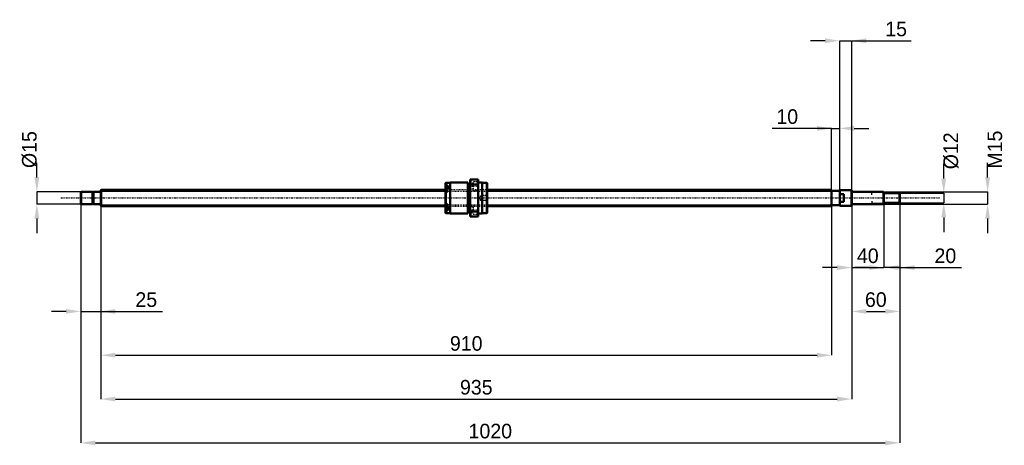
# Model space of a CAD drawing. Header units: millimetres. Extents: x -101 to 1125, y -308 to 222.
import ezdxf

# ---------------------------------------------------------------- set-up
doc = ezdxf.new("R2010")
doc.units = ezdxf.units.MM
doc.linetypes.add('Center', pattern=[1.5, 0.45, -0.5, 0.05, -0.5])
doc.linetypes.add('Dashed', pattern=[2, 1, -1])
for name, color, linetype, lineweight in [('2d ConnectionPoints', 7, 'Continuous', 50), ('AM_0', 7, 'Continuous', 50), ('AM_4', 3, 'Continuous', 25), ('AM_5', 3, 'Continuous', 25), ('AM_7', 7, 'Center', 25), ('AM_9', 6, 'Dashed', 25)]:
    doc.layers.add(name, color=color, linetype=linetype, lineweight=lineweight)
doc.dimstyles.new('ISO-25', dxfattribs={"dimtxt": 2.5, "dimasz": 2.5, "dimexe": 1.25, "dimexo": 0.625, "dimtad": 1, "dimtxsty": 'Standard', "dimcen": 2.5, "dimadec": 0, "dimazin": 0, "dimtfac": 1, "dimtmove": 0, "dimatfit": 3, "dimfxl": 0, "dimarcsym": 0})

# ---------------------------------------------------------------- blocks, each defined once
blk = doc.blocks.new('1_BNK_2020_3_6G0_1020LC5Y0_Nut_0_in_BNK2020_3_6G0_1020LC5Y_4810__0')
at = {"layer": 'AM_0'}
for p, q in [((429.5, 19), (429, 18.5)), ((429, 18.5), (429, -10.6)), ((429, 15.2), (429.5, 15.5)), ((432, 13.7), (429.3, 13.7)), ((435, 19), (429.5, 19)), ((429.5, 19), (429.5, 15.5)), ((432, 15.5), (429.5, 15.5)), ((432, 15.5), (432, 10.9)), ((457, 19.5), (435, 19.5)), ((435, 19.5), (435, -19.5)), ((457, 19.5), (457, -19.5)), ((460, 17.6), (457, 17.6)), ((460, 23), (460, -23)), ((470, 23), (460, 23)), ((460, 15.6), (460.5, 16.7)), ((460.5, 23), (460.5, 16.7)), ((460.5, 16.7), (469.5, 16.7)), ((469.5, 23), (469.5, 16.7)), ((469.5, 16.7), (470, 15.6)), ((470, 23), (470, -23)), ((475, 19.5), (470, 19.5)), ((475, 19.5), (475, -19.5)), ((480.5, 19), (475, 19)), ((481, 18.5), (480.5, 19)), ((480.5, 19), (480.5, -19)), ((481, 18.5), (481, -18.5)), ((429.5, 10.9), (429, 10.6)), ((432, 10.9), (429.5, 10.9)), ((429.5, 10.9), (429.5, -10.9)), ((429, -10.6), (429, -18.5)), ((429, -10.6), (429.5, -10.9)), ((432, -10.9), (429.5, -10.9)), ((432, -10.9), (432, -15.5)), ((429.5, -15.5), (429, -15.2)), ((429, -18.5), (429.5, -19)), ((429.3, -13.7), (432, -13.7)), ((432, -15.5), (429.5, -15.5)), ((429.5, -15.5), (429.5, -19)), ((429.5, -19), (435, -19)), ((435, -19.5), (457, -19.5)), ((457, -17.6), (460, -17.6)), ((460.5, -16.7), (460, -15.6)), ((460, -23), (470, -23)), ((460.5, -16.7), (460.5, -23)), ((469.5, -16.7), (460.5, -16.7)), ((470, -15.6), (469.5, -16.7)), ((469.5, -16.7), (469.5, -23)), ((470, -19.5), (475, -19.5)), ((475, -19), (480.5, -19)), ((480.5, -19), (481, -18.5))]:
    blk.add_line(p, q, dxfattribs=at)
for centre, start, end in [((429.3, 13.4), 90, 180), ((429.3, -13.4), 180, 270)]:
    blk.add_arc(centre, 0.275, start, end, dxfattribs=at)
at = {"layer": 'AM_4'}
for p, q in [((429.3, 13.7), (429.3, 10.8)), ((429.3, -10.8), (429.3, -13.7))]:
    blk.add_line(p, q, dxfattribs=at)
at = {"layer": 'AM_5', "linetype": 'Dashed'}
for p, q in [((473.7, 2.6), (474.4, 3)), ((481, 3), (474.4, 3)), ((474.4, 3), (474.4, -3)), ((473.7, -2.6), (474.4, -3)), ((481, -3), (474.4, -3))]:
    blk.add_line(p, q, dxfattribs=at)
at = {"layer": 'AM_7'}
for p, q in [((459.5, 14.8), (470.5, 14.8)), ((428.9, 11), (432.1, 11)), ((428.9, -11), (432.1, -11)), ((459.5, -14.8), (470.5, -14.8))]:
    blk.add_line(p, q, dxfattribs=at)
at = {"layer": 'AM_9'}
for p, q in [((432, 13.3), (429, 13.3)), ((430.9, 12.4), (429, 12.4)), ((430.9, 12.4), (430.9, 9.6)), ((463.5, 18.1), (460, 18.1)), ((470, 20.3), (463.5, 20.3)), ((463.5, 20.3), (463.5, 9.3)), ((430.9, 12), (429, 12)), ((430.9, 11.3), (429, 11.3)), ((430.9, 10.6), (429, 10.6)), ((481, 10), (429, 10)), ((430.9, 9.9), (429, 9.9)), ((430.9, 9.6), (429, 9.6)), ((432, 8.7), (429, 8.7)), ((429, 7.7), (432, 7.7)), ((429.3, 10.8), (429.3, 8.2)), ((429.3, 8.2), (432, 8.2)), ((432, 10.9), (432, 7.7)), ((460, 11.5), (463.5, 11.5)), ((463.5, 9.3), (470, 9.3)), ((472.6, 2.6), (471.1, 0)), ((471.1, 0), (472.6, -2.6)), ((480.6, 2.6), (472.6, 2.6)), ((472.6, 2.6), (472.6, -2.6)), ((481, 3), (480.6, 2.6)), ((480.6, 2.6), (480.6, -2.6)), ((432, -7.7), (429, -7.7)), ((432, -8.7), (429, -8.7)), ((430.9, -9.6), (429, -9.6)), ((430.9, -9.9), (429, -9.9)), ((429, -10), (481, -10)), ((430.9, -10.6), (429, -10.6)), ((430.9, -11.3), (429, -11.3)), ((430.9, -12), (429, -12)), ((432, -8.2), (429.3, -8.2)), ((429.3, -8.2), (429.3, -10.8)), ((430.9, -9.6), (430.9, -12.4)), ((432, -7.7), (432, -10.9)), ((463.5, -11.4), (460, -11.4)), ((470, -9.2), (463.5, -9.2)), ((463.5, -9.2), (463.5, -20.2)), ((472.6, -2.6), (480.6, -2.6)), ((480.6, -2.6), (481, -3)), ((430.9, -12.4), (429, -12.4)), ((432, -13.3), (429, -13.3)), ((460, -18), (463.5, -18)), ((463.5, -20.2), (470, -20.2))]:
    blk.add_line(p, q, dxfattribs=at)
for centre, start, end in [((429.3, 8.5), 180, 270), ((429.3, -8.5), 90, 180)]:
    blk.add_arc(centre, 0.275, start, end, dxfattribs=at)
blk = doc.blocks.new('2_BNK_2020_3_6G0_1020LC5Y_Shaft_0_in_BNK2020_3_6G0_1020LC5Y_4810__0')
at = {"layer": 'AM_0'}
for p, q in [((-24.5, 7.5), (-25, 7)), ((-25, 7), (-25, -7)), ((-10.2, 7.5), (-24.5, 7.5)), ((-24.5, 7.5), (-24.5, -7.5)), ((-10.2, 7.5), (-10.2, -7.5)), ((-9, 7.2), (-10.2, 7.2)), ((-0.2, 7.5), (-9, 7.5)), ((-9, 7.5), (-9, -7.5)), ((0.3, 10), (0, 9.7)), ((0, 9.7), (0, -9.7)), ((429, 10), (0.3, 10)), ((0.3, 10), (0.3, -10)), ((910, 10), (481, 10)), ((910, 10), (910, -10)), ((920, 9), (910, 9)), ((920, 9.8), (920, -9.8)), ((934.7, 9.8), (920, 9.8)), ((925, 4.8), (920, 4.8)), ((925, 4.8), (925, -4.8)), ((935, 9.4), (934.7, 9.8)), ((934.7, 9.8), (934.7, -9.8)), ((935, 9.4), (935, -9.4)), ((974.5, 7.5), (935.2, 7.5)), ((975, 7), (974.5, 7.5)), ((974.5, 7.5), (974.5, -7.5)), ((975, 7), (975, -7)), ((994.5, 6), (975, 6)), ((995, 5.5), (994.5, 6)), ((994.5, 6), (994.5, -6)), ((995, 5.5), (995, -5.5)), ((-25, -7), (-24.5, -7.5)), ((-24.5, -7.5), (-10.2, -7.5)), ((-10.2, -7.2), (-9, -7.2)), ((-9, -7.5), (-0.2, -7.5)), ((0, -9.7), (0.3, -10)), ((0.3, -10), (429, -10)), ((481, -10), (910, -10)), ((910, -9), (920, -9)), ((920, -4.8), (925, -4.8)), ((920, -9.8), (934.7, -9.8)), ((934.7, -9.8), (935, -9.4)), ((935.2, -7.5), (974.5, -7.5)), ((974.5, -7.5), (975, -7)), ((975, -6), (994.5, -6)), ((994.5, -6), (995, -5.5))]:
    blk.add_line(p, q, dxfattribs=at)
for centre, start, end in [((-0.2, 7.7), 270, 360), ((935.2, 7.7), 180, 270), ((-0.2, -7.7), 0, 90), ((935.2, -7.7), 90, 180)]:
    blk.add_arc(centre, 0.2, start, end, dxfattribs=at)
at = {"layer": 'AM_4'}
for p, q in [((-0.2, 7.5), (-0.2, -7.5)), ((935.2, 7.5), (935.2, -7.5))]:
    blk.add_line(p, q, dxfattribs=at)
at = {"layer": 'AM_5'}
for p, q in [((0, 8.5), (429, 8.5)), ((481, 8.5), (910, 8.5)), ((910, 5), (910, 8.5)), ((975, 6.9), (960, 6.9)), ((960, 3.8), (960, 6.9)), ((0, -8.5), (429, -8.5)), ((481, -8.5), (910, -8.5)), ((910, -5), (910, -8.5)), ((960, -3.8), (960, -6.9)), ((975, -6.9), (960, -6.9))]:
    blk.add_line(p, q, dxfattribs=at)
at = {"layer": 'AM_5', "linetype": 'Dashed'}
for p, q in [((429, 8.5), (481, 8.5)), ((429, -8.5), (481, -8.5))]:
    blk.add_line(p, q, dxfattribs=at)
at = {"layer": 'AM_7'}
blk.add_line((-49.7, 0), (1044.8, 0), dxfattribs=at)
at = {"layer": 'AM_9'}
for p, q in [((481, 10), (429, 10)), ((429, -10), (481, -10))]:
    blk.add_line(p, q, dxfattribs=at)
blk = doc.blocks.new('*D3')
at = {"layer": 'AM_5', "color": 0, "lineweight": -2}
for p, q in [((-25, -7), (-25, -141.3)), ((0, -9.7), (0, -141.3)), ((-43.2, -141.3), (-61.4, -141.3)), ((-25, -141.3), (0, -141.3)), ((0, -141.3), (76.8, -141.3)), ((18.2, -141.3), (36.4, -141.3))]:
    blk.add_line(p, q, dxfattribs=at)
at = {"layer": 'AM_5', "color": 0}
for points in [[(-43.2, -144.3), (-43.2, -138.3), (-25, -141.3)], [(18.2, -138.3), (18.2, -144.3), (0, -141.3)]]:
    blk.add_solid(points, dxfattribs=at)
at = {"layer": 'Defpoints', "color": 0}
for p in [(-25, -7), (0, -9.7), (0, -141.3)]:
    blk.add_point(p, dxfattribs=at)
at = {"layer": 'AM_5', "color": 0, "insert": (56.6, -126.7), "char_height": 18.2, "attachment_point": 5}
blk.add_mtext('25', dxfattribs=at)
blk = doc.blocks.new('*D4')
at = {"layer": 'AM_5', "color": 0, "lineweight": -2}
for p, q in [((975, -7), (975, -86.7)), ((995, -5.5), (995, -86.7)), ((956.8, -86.7), (938.6, -86.7)), ((995, -86.7), (975, -86.7)), ((995, -86.7), (1071.8, -86.7)), ((1013.2, -86.7), (1031.4, -86.7))]:
    blk.add_line(p, q, dxfattribs=at)
at = {"layer": 'AM_5', "color": 0}
for points in [[(956.8, -89.7), (956.8, -83.7), (975, -86.7)], [(1013.2, -83.7), (1013.2, -89.7), (995, -86.7)]]:
    blk.add_solid(points, dxfattribs=at)
at = {"layer": 'Defpoints', "color": 0}
for p in [(975, -7), (995, -5.5), (975, -86.7)]:
    blk.add_point(p, dxfattribs=at)
at = {"layer": 'AM_5', "color": 0, "insert": (1051.6, -72.1), "char_height": 18.2, "attachment_point": 5}
blk.add_mtext('20', dxfattribs=at)
blk = doc.blocks.new('*D5')
at = {"layer": 'AM_5', "color": 0, "lineweight": -2}
for p, q in [((935, -9.4), (935, -86.7)), ((975, -7), (975, -86.7)), ((916.8, -86.7), (898.6, -86.7)), ((935, -86.7), (975, -86.7)), ((993.2, -86.7), (1011.4, -86.7))]:
    blk.add_line(p, q, dxfattribs=at)
at = {"layer": 'AM_5', "color": 0}
for points in [[(916.8, -89.7), (916.8, -83.7), (935, -86.7)], [(993.2, -83.7), (993.2, -89.7), (975, -86.7)]]:
    blk.add_solid(points, dxfattribs=at)
at = {"layer": 'Defpoints', "color": 0}
for p in [(935, -9.4), (975, -7), (975, -86.7)]:
    blk.add_point(p, dxfattribs=at)
at = {"layer": 'AM_5', "color": 0, "insert": (955, -72.1), "char_height": 18.2, "attachment_point": 5}
blk.add_mtext('40', dxfattribs=at)
blk = doc.blocks.new('*D6')
at = {"layer": 'AM_5', "color": 0, "lineweight": -2}
for p, q in [((935, -9.4), (935, -141.3)), ((995, -5.5), (995, -141.3)), ((953.2, -141.3), (976.8, -141.3))]:
    blk.add_line(p, q, dxfattribs=at)
at = {"layer": 'AM_5', "color": 0}
for points in [[(953.2, -138.3), (953.2, -144.3), (935, -141.3)], [(976.8, -144.3), (976.8, -138.3), (995, -141.3)]]:
    blk.add_solid(points, dxfattribs=at)
at = {"layer": 'Defpoints', "color": 0}
for p in [(935, -9.4), (995, -5.5), (995, -141.3)]:
    blk.add_point(p, dxfattribs=at)
at = {"layer": 'AM_5', "color": 0, "insert": (965, -126.7), "char_height": 18.2, "attachment_point": 5}
blk.add_mtext('60', dxfattribs=at)
blk = doc.blocks.new('*D7')
at = {"layer": 'AM_5', "color": 0, "lineweight": -2}
for p, q in [((901.8, 195.9), (883.6, 195.9)), ((920, -9.8), (920, 195.9)), ((920, 195.9), (935, 195.9)), ((935, -9.4), (935, 195.9)), ((935, 195.9), (1009.2, 195.9)), ((953.2, 195.9), (971.4, 195.9))]:
    blk.add_line(p, q, dxfattribs=at)
at = {"layer": 'AM_5', "color": 0}
for points in [[(901.8, 192.9), (901.8, 198.9), (920, 195.9)], [(953.2, 198.9), (953.2, 192.9), (935, 195.9)]]:
    blk.add_solid(points, dxfattribs=at)
at = {"layer": 'Defpoints', "color": 0}
for p in [(935, 195.9), (920, -9.8), (935, -9.4)]:
    blk.add_point(p, dxfattribs=at)
at = {"layer": 'AM_5', "color": 0, "insert": (990.3, 210.5), "char_height": 18.2, "attachment_point": 5}
blk.add_mtext('15', dxfattribs=at)
blk = doc.blocks.new('*D8')
at = {"layer": 'AM_5', "color": 0, "lineweight": -2}
for p, q in [((910, 86.7), (835.8, 86.7)), ((891.8, 86.7), (873.6, 86.7)), ((910, -8.5), (910, 86.7)), ((910, 86.7), (920, 86.7)), ((920, -9.8), (920, 86.7)), ((938.2, 86.7), (956.4, 86.7))]:
    blk.add_line(p, q, dxfattribs=at)
at = {"layer": 'AM_5', "color": 0}
for points in [[(891.8, 83.7), (891.8, 89.7), (910, 86.7)], [(938.2, 89.7), (938.2, 83.7), (920, 86.7)]]:
    blk.add_solid(points, dxfattribs=at)
at = {"layer": 'Defpoints', "color": 0}
for p in [(920, 86.7), (910, -8.5), (920, -9.8)]:
    blk.add_point(p, dxfattribs=at)
at = {"layer": 'AM_5', "color": 0, "insert": (854.7, 101.3), "char_height": 18.2, "attachment_point": 5}
blk.add_mtext('10', dxfattribs=at)
blk = doc.blocks.new('*D9')
at = {"layer": 'AM_5', "color": 0, "lineweight": -2}
for p, q in [((0, -9.7), (0, -195.9)), ((910, -8.5), (910, -195.9)), ((18.2, -195.9), (891.8, -195.9))]:
    blk.add_line(p, q, dxfattribs=at)
at = {"layer": 'AM_5', "color": 0}
for points in [[(18.2, -192.9), (18.2, -198.9), (0, -195.9)], [(891.8, -198.9), (891.8, -192.9), (910, -195.9)]]:
    blk.add_solid(points, dxfattribs=at)
at = {"layer": 'Defpoints', "color": 0}
for p in [(0, -9.7), (910, -8.5), (910, -195.9)]:
    blk.add_point(p, dxfattribs=at)
at = {"layer": 'AM_5', "color": 0, "insert": (455, -181.3), "char_height": 18.2, "attachment_point": 5}
blk.add_mtext('910', dxfattribs=at)
blk = doc.blocks.new('*D10')
at = {"layer": 'AM_5', "color": 0, "lineweight": -2}
for p, q in [((0, -9.7), (0, -250.5)), ((935, -9.4), (935, -250.5)), ((18.2, -250.5), (916.8, -250.5))]:
    blk.add_line(p, q, dxfattribs=at)
at = {"layer": 'AM_5', "color": 0}
for points in [[(18.2, -247.5), (18.2, -253.5), (0, -250.5)], [(916.8, -253.5), (916.8, -247.5), (935, -250.5)]]:
    blk.add_solid(points, dxfattribs=at)
at = {"layer": 'Defpoints', "color": 0}
for p in [(0, -9.7), (935, -9.4), (935, -250.5)]:
    blk.add_point(p, dxfattribs=at)
at = {"layer": 'AM_5', "color": 0, "insert": (467.5, -235.9), "char_height": 18.2, "attachment_point": 5}
blk.add_mtext('935', dxfattribs=at)
blk = doc.blocks.new('*D11')
at = {"layer": 'AM_5', "color": 0, "lineweight": -2}
for p, q in [((-25, -7), (-25, -305.1)), ((995, -5.5), (995, -305.1)), ((-6.8, -305.1), (976.8, -305.1))]:
    blk.add_line(p, q, dxfattribs=at)
at = {"layer": 'AM_5', "color": 0}
for points in [[(-6.8, -302.1), (-6.8, -308.1), (-25, -305.1)], [(976.8, -308.1), (976.8, -302.1), (995, -305.1)]]:
    blk.add_solid(points, dxfattribs=at)
at = {"layer": 'Defpoints', "color": 0}
for p in [(-25, -7), (995, -5.5), (995, -305.1)]:
    blk.add_point(p, dxfattribs=at)
at = {"layer": 'AM_5', "color": 0, "insert": (485, -290.5), "char_height": 18.2, "attachment_point": 5}
blk.add_mtext('1020', dxfattribs=at)
blk = doc.blocks.new('*D12')
at = {"layer": 'AM_5', "color": 0, "lineweight": -2}
for p, q in [((-79.6, 25.7), (-79.6, 43.9)), ((-24.5, 7.5), (-79.6, 7.5)), ((-79.6, 7.5), (-79.6, -7.5)), ((-24.5, -7.5), (-79.6, -7.5)), ((-79.6, -25.7), (-79.6, -43.9))]:
    blk.add_line(p, q, dxfattribs=at)
at = {"layer": 'AM_5', "color": 0}
for points in [[(-82.6, 25.7), (-76.6, 25.7), (-79.6, 7.5)], [(-76.6, -25.7), (-82.6, -25.7), (-79.6, -7.5)]]:
    blk.add_solid(points, dxfattribs=at)
at = {"layer": 'Defpoints', "color": 0}
for p in [(-24.5, 7.5), (-79.6, -7.5), (-24.5, -7.5)]:
    blk.add_point(p, dxfattribs=at)
at = {"layer": 'AM_5', "color": 0, "insert": (-88.7, 60.3), "char_height": 18.2, "attachment_point": 5, "rotation": 90}
blk.add_mtext('Ø15', dxfattribs=at)
blk = doc.blocks.new('*D13')
at = {"layer": 'AM_5', "color": 0, "lineweight": -2}
for p, q in [((1049.6, 24.2), (1049.6, 42.4)), ((994.5, 6), (1049.6, 6)), ((1049.6, 6), (1049.6, -6)), ((994.5, -6), (1049.6, -6)), ((1049.6, -24.2), (1049.6, -42.4))]:
    blk.add_line(p, q, dxfattribs=at)
at = {"layer": 'AM_5', "color": 0}
for points in [[(1046.6, 24.2), (1052.6, 24.2), (1049.6, 6)], [(1052.6, -24.2), (1046.6, -24.2), (1049.6, -6)]]:
    blk.add_solid(points, dxfattribs=at)
at = {"layer": 'Defpoints', "color": 0}
for p in [(994.5, 6), (994.5, -6), (1049.6, -6)]:
    blk.add_point(p, dxfattribs=at)
at = {"layer": 'AM_5', "color": 0, "insert": (1058.7, 58.8), "char_height": 18.2, "attachment_point": 5, "rotation": 90}
blk.add_mtext('Ø12', dxfattribs=at)
blk = doc.blocks.new('*D14')
at = {"layer": 'AM_5', "color": 0, "lineweight": -2}
for p, q in [((1104.2, 25.7), (1104.2, 43.9)), ((974.5, 7.5), (1104.2, 7.5)), ((1104.2, 7.5), (1104.2, -7.5)), ((974.5, -7.5), (1104.2, -7.5)), ((1104.2, -25.7), (1104.2, -43.9))]:
    blk.add_line(p, q, dxfattribs=at)
at = {"layer": 'AM_5', "color": 0}
for points in [[(1101.2, 25.7), (1107.2, 25.7), (1104.2, 7.5)], [(1107.2, -25.7), (1101.2, -25.7), (1104.2, -7.5)]]:
    blk.add_solid(points, dxfattribs=at)
at = {"layer": 'Defpoints', "color": 0}
for p in [(974.5, 7.5), (974.5, -7.5), (1104.2, -7.5)]:
    blk.add_point(p, dxfattribs=at)
at = {"layer": 'AM_5', "color": 0, "insert": (1113.3, 60.3), "char_height": 18.2, "attachment_point": 5, "rotation": 90}
blk.add_mtext('M15', dxfattribs=at)

msp = doc.modelspace()

# ---------------------------------------------------------------- linework, layer by layer
at = {"layer": '2d ConnectionPoints'}
for p in [(0, 0), (925, 0)]:
    msp.add_point(p, dxfattribs=at)

# ---------------------------------------------------------------- block references
for name in ['1_BNK_2020_3_6G0_1020LC5Y0_Nut_0_in_BNK2020_3_6G0_1020LC5Y_4810__0', '2_BNK_2020_3_6G0_1020LC5Y_Shaft_0_in_BNK2020_3_6G0_1020LC5Y_4810__0']:
    msp.add_blockref(name, (0, 0))

# ---------------------------------------------------------------- dimensions: what is measured, and where the dimension line sits
at = {"layer": 'AM_5'}
for base, p1, p2, text, picture, middle in [((935, 195.9), (920, -9.75), (935, -9.45), '15', '*D7', (990.2933, 195.9)), ((920, 86.7), (910, -8.4665), (920, -9.75), '10', '*D8', (854.7067, 86.7)), ((0, -141.3), (-25, -7), (0, -9.7), '25', '*D3', (56.5933, -141.3)), ((995, -305.1), (-25, -7), (995, -5.5), '1020', '*D11', (485, -305.1)), ((910, -195.9), (0, -9.7), (910, -8.4665), '910', '*D9', (455, -195.9)), ((935, -250.5), (0, -9.7), (935, -9.45), '935', '*D10', (467.5, -250.5)), ((975, -86.7), (935, -9.45), (975, -7), '40', '*D5', (955, -86.7)), ((995, -141.3), (935, -9.45), (995, -5.5), '60', '*D6', (965, -141.3)), ((975, -86.7), (995, -5.5), (975, -7), '20', '*D4', (1051.5933, -86.7))]:
    dim = msp.add_linear_dim(base=base, p1=p1, p2=p2, text=text, dimstyle='ISO-25', override={"dimtxt": 18.2, "dimasz": 18.2, "dimexe": 0, "dimexo": 0, "dimgap": 5.46}, dxfattribs=at)
    dim.commit()
    dim.dimension.update_dxf_attribs({"geometry": picture, "text_midpoint": middle, "dimtype": 160})
for base, p1, p2, text, picture, middle in [((-79.6, -7.5), (-24.5, 7.5), (-24.5, -7.5), 'Ø15', '*D12', (-88.7, 60.28)), ((1104.2, -7.5), (974.5, 7.5), (974.5, -7.5), 'M15', '*D14', (1113.3, 60.28)), ((1049.6, -6), (994.5, 6), (994.5, -6), 'Ø12', '*D13', (1058.7, 58.78))]:
    dim = msp.add_linear_dim(base=base, p1=p1, p2=p2, angle=90, text=text, dimstyle='ISO-25', override={"dimtxt": 18.2, "dimasz": 18.2, "dimexe": 0, "dimexo": 0, "dimgap": 5.46}, dxfattribs=at)
    dim.commit()
    dim.dimension.update_dxf_attribs({"geometry": picture, "text_midpoint": middle, "dimtype": 160, "text_rotation": 90})

doc.saveas('drawing.dxf')
